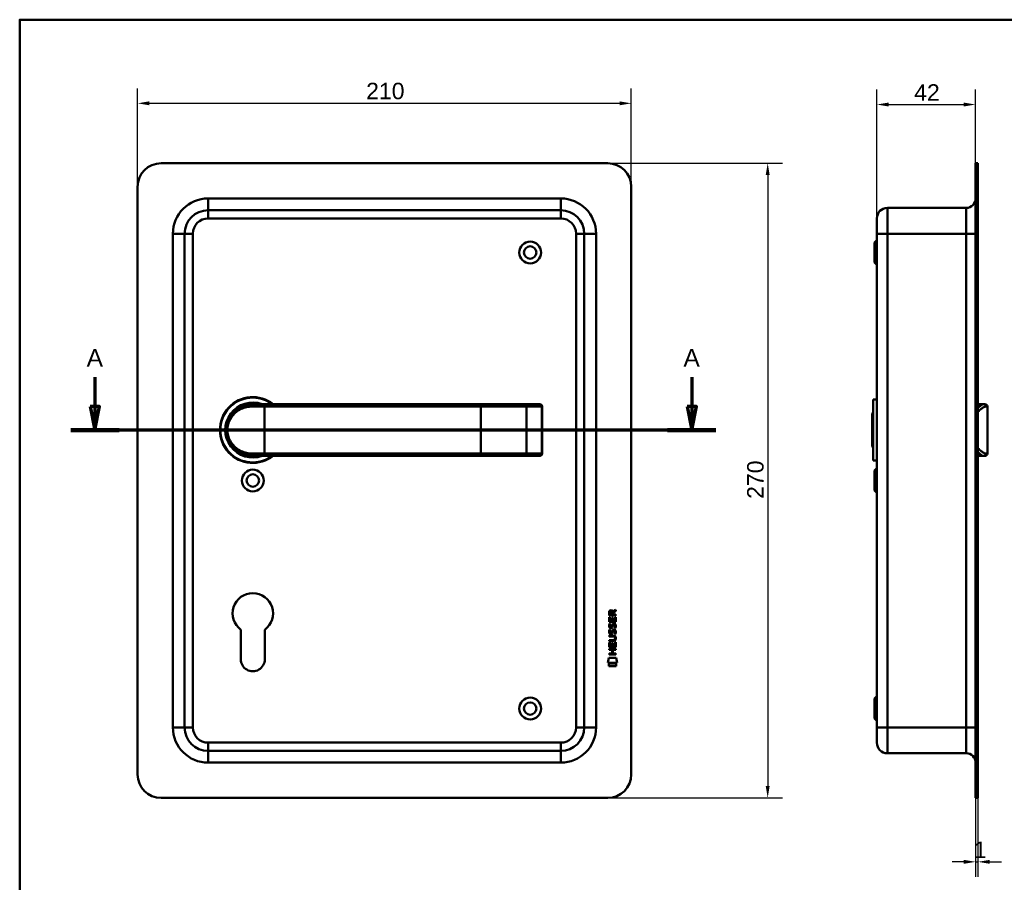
# Model space of a CAD drawing. Header units: millimetres. Extents: x 20 to 833, y 20 to 574.
# Tile 3 of 4: x 20 to 439, y 207 to 574. Entities that reach past the tile are written whole.
import ezdxf

# ---------------------------------------------------------------- set-up
doc = ezdxf.new("R2010")
doc.units = ezdxf.units.MM
doc.header["$LTSCALE"] = 2
for name, color, linetype, lineweight in [('Bemaßungen(DIN)', 7, 'Continuous', 25), ('Schnittansichtslinien(DIN)', 7, 'Continuous', 70), ('Sichtbare Kanten(DIN)', 7, 'Continuous', 50), ('Sichtbare tangentiale Kanten(DIN)', 7, 'Continuous', 50), ('Skizziergeometrie(DIN)', 7, 'Continuous', 50)]:
    doc.layers.add(name, color=color, linetype=linetype, lineweight=lineweight)
doc.styles.add('Aktuell-DINGroßer Text', font='arial.ttf')
doc.styles.add('STANDARD-DIN~0', font='arial.ttf')
doc.dimstyles.new('CAD-LAN', dxfattribs={"dimscale": 2, "dimtxt": 3.5, "dimasz": 2.5, "dimexe": 3.175, "dimexo": 0, "dimgap": 0.8, "dimtad": 1, "dimrnd": 1e-08, "dimtxsty": 'STANDARD-DIN~0', "dimcen": 0.09, "dimdle": 10, "dimclrd": 250, "dimclre": 250, "dimclrt": 250, "dimadec": 0, "dimazin": 2, "dimtfac": 1, "dimtmove": 0, "dimatfit": 3, "dimfxl": 1, "dimtolj": 1, "dimtzin": 0, "dimlwd": 25, "dimlwe": 25, "dimarcsym": 0})

# ---------------------------------------------------------------- blocks, each defined once
blk = doc.blocks.new('Ränder Standardrahmen')
at = {"layer": 'Skizziergeometrie(DIN)', "flags": 128}
blk.add_lwpolyline([(10, 10), (10, 287), (410, 287), (410, 10), (10, 10)], dxfattribs=at)
blk = doc.blocks.new('*D19')
at = {"layer": 'Bemaßungen(DIN)', "color": 250, "linetype": 'Continuous', "lineweight": 25, "true_color": 0x3f3f3f, "transparency": 16777216}
for p, q in [((384.57, 489.44), (384.57, 544.26)), ((426.57, 512.94), (426.57, 544.26)), ((389.57, 537.91), (421.57, 537.91))]:
    blk.add_line(p, q, dxfattribs=at)
at = {"layer": 'Bemaßungen(DIN)', "color": 250, "linetype": 'Continuous', "true_color": 0x3f3f3f, "transparency": 16777216}
for points in [[(389.57, 538.74), (389.57, 537.07), (384.57, 537.91)], [(421.57, 538.74), (421.57, 537.07), (426.57, 537.91)]]:
    blk.add_solid(points, dxfattribs=at)
at = {"layer": 'Defpoints', "color": 0, "linetype": 'Continuous', "transparency": 16777216}
for p in [(426.57, 537.91), (426.57, 512.94), (384.57, 489.44)]:
    blk.add_point(p, dxfattribs=at)
at = {"layer": 'Bemaßungen(DIN)', "color": 250, "linetype": 'Continuous', "lineweight": 25, "true_color": 0x3f3f3f, "transparency": 16777216, "insert": (400.45, 546.54), "char_height": 7, "attachment_point": 1, "style": 'STANDARD-DIN~0'}
blk.add_mtext('\\A1;42', dxfattribs=at)
blk = doc.blocks.new('*D20')
at = {"layer": 'Bemaßungen(DIN)', "color": 250, "linetype": 'Continuous', "lineweight": 25, "true_color": 0x3f3f3f, "transparency": 16777216}
for p, q in [((426.57, 242.94), (426.57, 209.39)), ((427.57, 242.94), (427.57, 209.39)), ((421.57, 215.74), (416.57, 215.74)), ((426.57, 215.74), (427.57, 215.74)), ((432.57, 215.74), (437.57, 215.74))]:
    blk.add_line(p, q, dxfattribs=at)
at = {"layer": 'Bemaßungen(DIN)', "color": 250, "linetype": 'Continuous', "true_color": 0x3f3f3f, "transparency": 16777216}
for points in [[(421.57, 216.58), (421.57, 214.91), (426.57, 215.74)], [(432.57, 216.58), (432.57, 214.91), (427.57, 215.74)]]:
    blk.add_solid(points, dxfattribs=at)
at = {"layer": 'Defpoints', "color": 0, "linetype": 'Continuous', "transparency": 16777216}
for p in [(426.57, 242.94), (427.57, 242.94), (427.57, 215.74)]:
    blk.add_point(p, dxfattribs=at)
at = {"layer": 'Bemaßungen(DIN)', "color": 250, "linetype": 'Continuous', "lineweight": 25, "true_color": 0x3f3f3f, "transparency": 16777216, "insert": (425.78, 224.37), "char_height": 7, "attachment_point": 1, "style": 'STANDARD-DIN~0'}
blk.add_mtext('\\A1;1', dxfattribs=at)
blk = doc.blocks.new('*D21')
at = {"layer": 'Bemaßungen(DIN)', "color": 250, "linetype": 'Continuous', "lineweight": 25, "true_color": 0x3f3f3f, "transparency": 16777216}
for p, q in [((70.14, 502.94), (70.14, 544.77)), ((280.14, 502.94), (280.14, 544.77)), ((75.14, 538.42), (275.14, 538.42))]:
    blk.add_line(p, q, dxfattribs=at)
at = {"layer": 'Bemaßungen(DIN)', "color": 250, "linetype": 'Continuous', "true_color": 0x3f3f3f, "transparency": 16777216}
for points in [[(75.14, 539.26), (75.14, 537.59), (70.14, 538.42)], [(275.14, 539.26), (275.14, 537.59), (280.14, 538.42)]]:
    blk.add_solid(points, dxfattribs=at)
at = {"layer": 'Defpoints', "color": 0, "linetype": 'Continuous', "transparency": 16777216}
for p in [(280.14, 538.42), (70.14, 502.94), (280.14, 502.94)]:
    blk.add_point(p, dxfattribs=at)
at = {"layer": 'Bemaßungen(DIN)', "color": 250, "linetype": 'Continuous', "lineweight": 25, "true_color": 0x3f3f3f, "transparency": 16777216, "insert": (167.36, 547.17), "char_height": 7, "attachment_point": 1, "style": 'STANDARD-DIN~0'}
blk.add_mtext('\\A1;210', dxfattribs=at)
blk = doc.blocks.new('*D22')
at = {"layer": 'Bemaßungen(DIN)', "color": 250, "linetype": 'Continuous', "lineweight": 25, "true_color": 0x3f3f3f, "transparency": 16777216}
for p, q in [((270.14, 512.94), (344.49, 512.94)), ((338.14, 507.94), (338.14, 247.94)), ((270.14, 242.94), (344.49, 242.94))]:
    blk.add_line(p, q, dxfattribs=at)
at = {"layer": 'Bemaßungen(DIN)', "color": 250, "linetype": 'Continuous', "true_color": 0x3f3f3f, "transparency": 16777216}
for points in [[(337.31, 507.94), (338.98, 507.94), (338.14, 512.94)], [(337.31, 247.94), (338.98, 247.94), (338.14, 242.94)]]:
    blk.add_solid(points, dxfattribs=at)
at = {"layer": 'Defpoints', "color": 0, "linetype": 'Continuous', "transparency": 16777216}
for p in [(270.14, 512.94), (270.14, 242.94), (338.14, 242.94)]:
    blk.add_point(p, dxfattribs=at)
at = {"layer": 'Bemaßungen(DIN)', "color": 250, "linetype": 'Continuous', "lineweight": 25, "true_color": 0x3f3f3f, "transparency": 16777216, "insert": (329.4, 370.16), "char_height": 7, "attachment_point": 1, "rotation": 90, "style": 'STANDARD-DIN~0'}
blk.add_mtext('\\A1;270', dxfattribs=at)
blk = doc.blocks.new('2DTransSchnitt0')
at = {"layer": 'Schnittansichtslinien(DIN)', "linetype": 'Continuous'}
for p, q in [((25.99, 210.96), (25.99, 204.72)), ((152.92, 210.96), (152.92, 204.72)), ((24.99, 204.72), (25.99, 199.72)), ((26.99, 204.72), (24.99, 204.72)), ((25.99, 204.72), (25.99, 199.72)), ((25.99, 199.72), (26.99, 204.72)), ((151.92, 204.72), (152.92, 199.72)), ((153.92, 204.72), (151.92, 204.72)), ((152.92, 204.72), (152.92, 199.72)), ((152.92, 199.72), (153.92, 204.72)), ((158.05, 199.72), (20.86, 199.72))]:
    blk.add_line(p, q, dxfattribs=at)
at = {"layer": 'Schnittansichtslinien(DIN)', "linetype": 'Continuous', "lineweight": 140}
for p, q in [((31.12, 199.72), (20.86, 199.72)), ((158.05, 199.72), (147.78, 199.72))]:
    blk.add_line(p, q, dxfattribs=at)
at = {"layer": 'Schnittansichtslinien(DIN)', "linetype": 'Continuous', "flags": 128}
for points in [[(24.99, 204.72), (25.99, 199.72), (26.99, 204.72), (24.99, 204.72)], [(151.92, 204.72), (152.92, 199.72), (153.92, 204.72), (151.92, 204.72)]]:
    blk.add_lwpolyline(points, dxfattribs=at)
at = {"layer": 'Schnittansichtslinien(DIN)'}
for points in [[(24.99, 204.72), (25.99, 199.72), (26.99, 204.72), (24.99, 204.72)], [(151.92, 204.72), (152.92, 199.72), (153.92, 204.72), (151.92, 204.72)]]:
    blk.add_solid(points, dxfattribs=at)
at = {"layer": 'Schnittansichtslinien(DIN)', "char_height": 3.73, "attachment_point": 7, "style": 'Aktuell-DINGroßer Text'}
for insert in [(24.24, 213.22), (151.16, 213.22)]:
    blk.add_mtext('A', dxfattribs=dict(at, insert=insert))

msp = doc.modelspace()

# ---------------------------------------------------------------- linework, layer by layer
at = {"layer": 'Sichtbare Kanten(DIN)'}
for p, q in [((270.144, 512.939), (80.144, 512.939)), ((426.572, 502.939), (426.572, 512.939)), ((427.572, 512.939), (426.572, 512.939)), ((427.572, 512.939), (427.572, 502.939)), ((70.144, 502.939), (70.144, 252.939)), ((280.144, 252.939), (280.144, 502.939)), ((426.572, 502.939), (426.572, 252.939)), ((427.572, 502.939), (427.572, 252.939)), ((250.144, 492.939), (100.144, 492.939)), ((422.572, 493.939), (389.072, 493.939)), ((384.572, 482.939), (384.572, 489.439)), ((90.144, 482.939), (90.144, 272.939)), ((260.144, 272.939), (260.144, 482.939)), ((384.572, 482.939), (384.572, 272.939)), ((383.572, 479.189), (384.572, 480.189)), ((383.572, 470.689), (383.572, 479.189)), ((383.572, 470.689), (384.572, 469.689)), ((119.144, 410.439), (124.144, 410.439)), ((216.144, 410.439), (124.144, 410.439)), ((234.621, 410.439), (216.144, 410.439)), ((241.174, 410.439), (234.621, 410.439)), ((241.174, 410.439), (241.194, 410.439)), ((383.072, 412.439), (383.072, 386.439)), ((383.072, 412.439), (384.572, 412.439)), ((427.572, 410.439), (429.903, 410.439)), ((429.903, 410.439), (430.572, 410.439)), ((242.194, 389.439), (242.194, 409.439)), ((382.572, 406.439), (383.072, 406.939)), ((382.572, 392.439), (382.572, 406.439)), ((431.572, 389.439), (431.572, 409.439)), ((382.572, 392.439), (383.072, 391.939)), ((124.144, 388.439), (119.144, 388.439)), ((124.144, 388.439), (216.144, 388.439)), ((216.144, 388.439), (234.621, 388.439)), ((234.621, 388.439), (241.174, 388.439)), ((234.704, 388.442), (234.704, 388.443)), ((241.194, 388.439), (241.174, 388.439)), ((383.072, 386.439), (384.572, 386.439)), ((427.572, 388.439), (429.903, 388.439)), ((430.572, 388.439), (429.903, 388.439)), ((383.572, 382.189), (384.572, 383.189)), ((383.572, 373.689), (383.572, 382.189)), ((383.572, 373.689), (384.572, 372.689)), ((272.359, 322.207), (273.553, 322.999)), ((273.553, 322.565), (272.412, 321.808)), ((273.553, 322.999), (273.553, 322.565)), ((270.696, 320.575), (270.696, 321.888)), ((273.555, 320.577), (270.696, 320.575)), ((270.699, 317.844), (270.697, 319.849)), ((270.697, 319.849), (271.045, 319.849)), ((271.045, 321.845), (271.046, 320.957)), ((271.045, 319.849), (271.047, 318.222)), ((271.046, 320.957), (272.063, 320.957)), ((271.94, 319.669), (272.288, 319.67)), ((271.941, 318.223), (271.94, 319.669)), ((272.063, 320.957), (272.062, 321.846)), ((272.288, 319.67), (272.29, 318.223)), ((272.412, 321.808), (272.413, 320.958)), ((272.413, 320.958), (273.554, 320.959)), ((273.207, 319.871), (273.555, 319.871)), ((273.208, 318.224), (273.207, 319.871)), ((273.554, 320.959), (273.555, 320.577)), ((273.555, 319.871), (273.557, 317.847)), ((114.044, 301.924), (114.064, 314.499)), ((124.201, 314.483), (124.243, 301.933)), ((273.557, 317.847), (270.699, 317.844)), ((270.871, 317.071), (271.21, 316.971)), ((270.873, 314.524), (271.212, 314.425)), ((271.047, 318.222), (271.941, 318.223)), ((271.07, 315.74), (271.077, 315.722)), ((271.754, 315.643), (271.765, 315.66)), ((272.29, 318.223), (273.208, 318.224)), ((272.8, 316.771), (272.789, 316.771)), ((272.803, 314.224), (272.791, 314.224)), ((270.703, 311.994), (272.349, 311.995)), ((270.703, 311.617), (270.703, 311.994)), ((272.373, 311.618), (270.703, 311.617)), ((270.705, 310.059), (272.374, 310.061)), ((270.705, 309.682), (270.705, 310.059)), ((271.072, 313.193), (271.079, 313.176)), ((271.756, 313.096), (271.767, 313.113)), ((273.254, 310.835), (273.254, 310.844)), ((272.351, 309.683), (270.705, 309.682)), ((270.707, 307.107), (270.705, 309.111)), ((270.705, 309.111), (271.054, 309.111)), ((270.706, 306.313), (273.565, 306.316)), ((270.707, 305.936), (270.706, 306.313)), ((273.566, 307.109), (270.707, 307.107)), ((271.95, 305.937), (270.707, 305.936)), ((271.054, 309.111), (271.055, 307.484)), ((271.055, 307.484), (271.95, 307.485)), ((271.95, 307.485), (271.949, 308.932)), ((271.949, 308.932), (272.297, 308.932)), ((271.951, 304.38), (271.95, 305.937)), ((272.297, 308.932), (272.298, 307.485)), ((272.298, 307.485), (273.217, 307.486)), ((273.565, 305.939), (272.306, 305.938)), ((272.306, 305.938), (272.307, 304.38)), ((273.215, 309.133), (273.564, 309.133)), ((273.217, 307.486), (273.215, 309.133)), ((273.564, 309.133), (273.566, 307.109)), ((273.565, 306.316), (273.565, 305.939)), ((270.183, 300.424), (270.638, 302.557)), ((270.638, 302.557), (273.645, 302.56)), ((270.708, 304.379), (271.951, 304.38)), ((270.708, 304.002), (270.708, 304.379)), ((273.567, 304.004), (270.708, 304.002)), ((272.307, 304.38), (273.566, 304.381)), ((273.566, 304.381), (273.567, 304.004)), ((273.645, 302.56), (274.098, 300.427)), ((274.098, 300.427), (270.183, 300.424)), ((270.643, 300.139), (273.64, 300.141)), ((270.644, 298.997), (270.643, 300.139)), ((273.64, 298.999), (270.644, 298.997)), ((273.64, 300.141), (273.64, 298.999)), ((383.572, 285.189), (384.572, 286.189)), ((383.572, 276.689), (383.572, 285.189)), ((383.572, 276.689), (384.572, 275.689)), ((384.572, 266.439), (384.572, 272.939)), ((100.144, 262.939), (250.144, 262.939)), ((422.572, 261.939), (389.072, 261.939)), ((426.572, 242.939), (426.572, 252.939)), ((427.572, 252.939), (427.572, 242.939)), ((80.144, 242.939), (270.144, 242.939)), ((426.572, 242.939), (427.572, 242.939))]:
    msp.add_line(p, q, dxfattribs=at)
for centre, radius in [((237.144, 474.939), 4.65), ((237.144, 474.939), 2.65), ((119.144, 377.939), 4.65), ((119.144, 377.939), 2.65), ((237.144, 280.939), 4.65), ((237.144, 280.939), 2.65)]:
    msp.add_circle(centre, radius, dxfattribs=at)
for centre, radius, start, end in [((80.144, 502.939), 10, 90, 180), ((270.144, 502.939), 10, 0, 90), ((422.572, 497.939), 4, 270, 0), ((100.144, 482.939), 10, 90, 180), ((250.144, 482.939), 10, 0, 90), ((389.072, 489.439), 4.5, 90, 180), ((119.144, 399.439), 14, 51.78679, 308.21321), ((119.144, 399.439), 13.8, 52.8542, 307.1458), ((119.144, 399.439), 11.7, 70.08028, 289.91972), ((119.144, 399.439), 11.6, 71.49137, 288.50863), ((119.144, 399.439), 11.5, 73.04257, 286.95743), ((119.144, 399.439), 11.3, 76.76803, 283.23197), ((241.194, 409.439), 1, 0, 90), ((430.572, 409.439), 1, 0, 90), ((241.194, 389.439), 1, 270, 0), ((430.572, 389.439), 1, 270, 0), ((119.144, 321.439), 8.6, 306.01959, 233.79375), ((119.144, 301.916), 5.1, 179.90875, 0.19467), ((100.144, 272.939), 10, 180, 270), ((250.144, 272.939), 10, 270, 0), ((389.072, 266.439), 4.5, 180, 270), ((422.572, 257.939), 4, 0, 90), ((80.144, 252.939), 10, 180, 270), ((270.144, 252.939), 10, 270, 0)]:
    msp.add_arc(centre, radius, start, end, dxfattribs=at)
for centre, major_axis, ratio, start_param, end_param in [((270.832, 320.991), (1.239, 1.642), 0.5994938, 5.878165, 6.7089725), ((272.225, 321.074), (0.979, -1.273), 0.5180415, 2.7627686, 3.7355131), ((272.331, 318.852), (-1.098, -3.298), 0.2312948, 5.9540546, 6.015014), ((271.814, 316.535), (-0.573, -1.005), 0.5438409, 5.8950231, 6.3553168), ((271.695, 315.667), (-0.098, -0.14), 0.3641716, 1.3429, 1.6509781), ((272.144, 315.083), (-0.837, -1.644), 0.4591024, 2.8345951, 3.3559829), ((272.147, 312.539), (-0.835, -1.642), 0.4594521, 2.8344186, 3.3561114), ((272.418, 316.553), (-1.186, -3.542), 0.2215161, 5.9678979, 6.0270389), ((271.824, 313.997), (-0.581, -1.013), 0.541605, 5.8985019, 6.3563332), ((271.698, 313.121), (-0.098, -0.14), 0.3641716, 1.3429, 1.6509781), ((268.535, 307.315), (4.807, 4.32), 0.3742661, 5.9599282, 6.6783921), ((268.528, 314.359), (4.815, -4.315), 0.3742014, 5.888113, 6.6064523), ((249.79, 330.634), (23.299, -20.324), 0.1371339, 6.127502, 6.402435)]:
    msp.add_ellipse(centre, major_axis=major_axis, ratio=ratio, start_param=start_param, end_param=end_param, dxfattribs=at)
for points, knots in [([(119.144, 410.439), (118.278, 410.439), (116.563, 410.231), (113.48, 409.105), (110.409, 406.641), (108.493, 403.039), (108.027, 399.448), (108.311, 397.211), (108.818, 395.579), (109.481, 394.072), (111.008, 391.753), (113.479, 389.772), (116.566, 388.646), (118.278, 388.439), (119.144, 388.439)], [-3.4261334, -3.4261334, -3.4261334, -3.4261334, -3.1814096, -2.9366858, -2.4472382, -1.9577905, -1.7130667, -1.4683429, -1.345981, -1.2236191, -0.9788953, -0.4894476, -0.2447238, 0, 0, 0, 0]), ([(273.254, 310.844), (273.254, 310.891), (273.252, 310.938), (273.235, 311.073), (273.213, 311.161), (273.138, 311.311), (273.092, 311.373), (272.971, 311.478), (272.901, 311.518), (272.683, 311.601), (272.524, 311.618), (272.373, 311.618)], [0, 0, 0, 0, 0.01400423, 0.01400423, 0.0408947, 0.0408947, 0.06439039, 0.06439039, 0.08887549, 0.08887549, 0.13413559, 0.13413559, 0.13413559, 0.13413559])]:
    msp.add_open_spline(points, degree=3, knots=knots, dxfattribs=at)
for points in [[(270.696, 321.888), (270.71, 322.33), (270.941, 322.792), (271.554, 322.793)], [(272.062, 321.846), (272.062, 322.119), (271.975, 322.444), (271.559, 322.444)], [(270.75, 315.592), (270.659, 315.833), (270.63, 316.066), (270.671, 316.394)], [(270.671, 316.394), (270.689, 316.534), (270.73, 316.741), (270.801, 316.914)], [(270.673, 313.848), (270.691, 313.987), (270.732, 314.194), (270.803, 314.367)], [(271.31, 315.132), (271.087, 315.165), (270.857, 315.31), (270.75, 315.592)], [(270.801, 316.914), (270.82, 316.963), (270.871, 317.071), (270.871, 317.071)], [(270.803, 314.367), (270.822, 314.417), (270.873, 314.524), (270.873, 314.524)], [(271.056, 316.506), (270.992, 316.254), (270.987, 316.029), (271.045, 315.814)], [(271.21, 316.971), (271.21, 316.971), (271.091, 316.644), (271.056, 316.506)], [(271.212, 314.425), (271.212, 314.424), (271.093, 314.098), (271.058, 313.96)], [(271.282, 315.51), (271.429, 315.45), (271.618, 315.486), (271.723, 315.601)], [(271.465, 315.12), (271.364, 315.121), (271.343, 315.128), (271.31, 315.132)], [(272.092, 315.486), (271.977, 315.275), (271.782, 315.116), (271.465, 315.12)], [(271.765, 315.66), (271.833, 315.77), (271.89, 315.933), (271.945, 316.178)], [(271.945, 316.178), (272.028, 316.546), (272.13, 316.758), (272.271, 316.926)], [(271.947, 313.632), (272.03, 314), (272.132, 314.211), (272.273, 314.379)], [(272.284, 316.029), (272.23, 315.789), (272.168, 315.623), (272.092, 315.486)], [(272.271, 316.926), (272.364, 317.036), (272.494, 317.108), (272.673, 317.133)], [(272.273, 314.379), (272.366, 314.489), (272.496, 314.562), (272.675, 314.586)], [(272.333, 316.227), (272.325, 316.197), (272.285, 316.031), (272.284, 316.029)], [(272.518, 316.653), (272.447, 316.564), (272.387, 316.426), (272.333, 316.227)], [(272.52, 314.106), (272.449, 314.017), (272.389, 313.879), (272.335, 313.681)], [(272.789, 316.771), (272.667, 316.771), (272.592, 316.738), (272.518, 316.653)], [(272.791, 314.224), (272.669, 314.224), (272.594, 314.191), (272.52, 314.106)], [(272.673, 317.133), (272.961, 317.172), (273.244, 317.072), (273.438, 316.756)], [(272.675, 314.586), (272.963, 314.625), (273.246, 314.525), (273.44, 314.209)], [(272.995, 315.188), (272.995, 315.189), (273.149, 315.443), (273.208, 315.728)], [(273.364, 315.102), (273.343, 315.107), (272.995, 315.188), (272.995, 315.188)], [(273.208, 315.728), (273.276, 316.061), (273.276, 316.337), (273.169, 316.534)], [(273.587, 315.821), (273.558, 315.49), (273.401, 315.16), (273.364, 315.102)], [(273.438, 316.756), (273.548, 316.575), (273.602, 316.356), (273.602, 316.087)], [(273.44, 314.209), (273.55, 314.029), (273.604, 313.81), (273.604, 313.54)], [(273.602, 316.087), (273.602, 316.002), (273.596, 315.916), (273.587, 315.821)], [(270.752, 313.046), (270.661, 313.286), (270.632, 313.52), (270.673, 313.848)], [(271.312, 312.586), (271.089, 312.619), (270.859, 312.763), (270.752, 313.046)], [(271.058, 313.96), (270.994, 313.707), (270.989, 313.483), (271.047, 313.267)], [(271.284, 312.963), (271.431, 312.904), (271.62, 312.94), (271.725, 313.055)], [(271.467, 312.573), (271.366, 312.575), (271.345, 312.581), (271.312, 312.586)], [(272.094, 312.939), (271.979, 312.729), (271.785, 312.57), (271.467, 312.573)], [(271.767, 313.113), (271.835, 313.223), (271.892, 313.387), (271.947, 313.632)], [(272.286, 313.482), (272.232, 313.242), (272.17, 313.077), (272.094, 312.939)], [(272.335, 313.681), (272.327, 313.651), (272.287, 313.484), (272.286, 313.482)], [(272.997, 312.642), (272.997, 312.642), (273.152, 312.896), (273.21, 313.181)], [(273.366, 312.556), (273.345, 312.56), (272.997, 312.642), (272.997, 312.642)], [(273.21, 313.181), (273.278, 313.514), (273.278, 313.79), (273.171, 313.987)], [(273.589, 313.275), (273.56, 312.943), (273.403, 312.613), (273.366, 312.556)], [(273.604, 313.54), (273.604, 313.455), (273.598, 313.369), (273.589, 313.275)]]:
    msp.add_open_spline(points, degree=3, dxfattribs=at)
at = {"layer": 'Sichtbare tangentiale Kanten(DIN)'}
for p, q in [((426.572, 502.939), (427.572, 502.939)), ((100.144, 497.939), (100.144, 492.939)), ((100.144, 497.939), (250.144, 497.939)), ((250.144, 492.939), (250.144, 497.939)), ((100.144, 489.439), (100.144, 492.939)), ((250.144, 492.939), (250.144, 489.439)), ((389.072, 493.939), (389.072, 482.939)), ((422.572, 482.939), (422.572, 493.939)), ((250.144, 489.439), (100.144, 489.439)), ((85.144, 482.939), (90.144, 482.939)), ((85.144, 272.939), (85.144, 482.939)), ((93.644, 482.939), (90.144, 482.939)), ((93.644, 482.939), (93.644, 272.939)), ((256.644, 482.939), (260.144, 482.939)), ((256.644, 272.939), (256.644, 482.939)), ((265.144, 482.939), (260.144, 482.939)), ((265.144, 482.939), (265.144, 272.939)), ((389.072, 482.939), (384.572, 482.939)), ((389.072, 272.939), (389.072, 482.939)), ((422.572, 482.939), (389.072, 482.939)), ((422.572, 482.939), (422.572, 272.939)), ((422.572, 482.939), (426.572, 482.939)), ((124.144, 410.439), (124.144, 409.439)), ((216.144, 410.439), (216.144, 409.439)), ((124.144, 409.439), (118.88, 409.439)), ((124.144, 409.439), (216.144, 409.439)), ((124.144, 389.439), (124.144, 409.439)), ((216.144, 409.439), (235.582, 409.439)), ((216.144, 389.439), (216.144, 409.439)), ((235.582, 409.439), (235.582, 389.439)), ((235.582, 409.439), (242.136, 409.439)), ((242.136, 409.439), (242.136, 389.439)), ((242.194, 409.439), (242.136, 409.439)), ((431.572, 409.439), (430.867, 409.439)), ((108.708, 395.961), (108.708, 395.961)), ((118.88, 389.439), (124.144, 389.439)), ((216.144, 389.439), (124.144, 389.439)), ((124.144, 388.439), (124.144, 389.439)), ((235.582, 389.439), (216.144, 389.439)), ((216.144, 388.439), (216.144, 389.439)), ((242.136, 389.439), (235.582, 389.439)), ((242.136, 389.439), (242.194, 389.439)), ((430.867, 389.439), (431.572, 389.439)), ((85.144, 272.939), (90.144, 272.939)), ((93.644, 272.939), (90.144, 272.939)), ((256.644, 272.939), (260.144, 272.939)), ((265.144, 272.939), (260.144, 272.939)), ((389.072, 272.939), (384.572, 272.939)), ((389.072, 272.939), (389.072, 261.939)), ((422.572, 272.939), (389.072, 272.939)), ((422.572, 261.939), (422.572, 272.939)), ((422.572, 272.939), (426.572, 272.939)), ((100.144, 266.439), (250.144, 266.439)), ((100.144, 266.439), (100.144, 262.939)), ((250.144, 266.439), (250.144, 262.939)), ((100.144, 257.939), (100.144, 262.939)), ((250.144, 257.939), (250.144, 262.939)), ((250.144, 257.939), (100.144, 257.939)), ((427.572, 252.939), (426.572, 252.939))]:
    msp.add_line(p, q, dxfattribs=at)
for centre, radius, start, end in [((100.144, 482.939), 15, 90, 180), ((250.144, 482.939), 15, 0, 90), ((100.144, 482.939), 6.5, 90, 180), ((250.144, 482.939), 6.5, 0, 90), ((100.144, 272.939), 15, 180, 270), ((100.144, 272.939), 6.5, 180, 270), ((250.144, 272.939), 6.5, 270, 0), ((250.144, 272.939), 15, 270, 0)]:
    msp.add_arc(centre, radius, start, end, dxfattribs=at)
for centre, major_axis, ratio, start_param, end_param in [((119.144, 409.439), (0, 1), 0.2631579, 0, 1.5707963), ((234.621, 409.439), (0, 1), 0.9612617, 4.712389, 6.2831853), ((241.174, 409.439), (0, 1), 0.9612617, 4.712389, 6.2831853), ((429.903, 409.439), (0, 1), 0.9647528, 4.712389, 6.2831853), ((119.144, 389.439), (0, -1), 0.2631579, 4.712389, 6.2831853), ((234.621, 389.439), (0, -1), 0.9612617, 0, 1.5707963), ((241.174, 389.439), (0, -1), 0.9612617, 0, 1.5707963), ((429.903, 389.439), (0, -1), 0.9647528, 0, 1.5707963)]:
    msp.add_ellipse(centre, major_axis=major_axis, ratio=ratio, start_param=start_param, end_param=end_param, dxfattribs=at)
for points, knots in [([(429.903, 410.439), (429.688, 410.439), (429.152, 410.231), (428.3, 409.543), (427.747, 408.988), (427.572, 408.803)], [-3.42613344, -3.42613344, -3.42613344, -3.42613344, -3.18140962, -2.9366858, -2.82744458, -2.82744458, -2.82744458, -2.82744458]), ([(118.88, 389.439), (118.052, 389.439), (117.232, 389.533), (116.454, 389.708), (115.675, 389.883), (114.937, 390.139), (114.248, 390.46), (112.869, 391.101), (111.687, 392.001), (110.736, 393.105), (110.261, 393.656), (109.843, 394.259), (109.492, 394.916), (109.317, 395.245), (109.158, 395.588), (109.018, 395.944), (108.878, 396.301), (108.757, 396.672), (108.658, 397.055), (108.46, 397.82), (108.351, 398.634), (108.353, 399.449), (108.354, 400.263), (108.466, 401.08), (108.662, 401.842), (109.054, 403.367), (109.789, 404.677), (110.745, 405.78), (111.7, 406.882), (112.873, 407.778), (114.248, 408.418), (114.936, 408.738), (115.674, 408.994), (116.453, 409.169), (117.232, 409.344), (118.052, 409.439), (118.88, 409.439)], [0, 0, 0, 0, 0.2447238, 0.2447238, 0.2447238, 0.4894476, 0.4894476, 0.4894476, 0.9788953, 0.9788953, 0.9788953, 1.2236191, 1.2236191, 1.2236191, 1.345981, 1.345981, 1.345981, 1.4683429, 1.4683429, 1.4683429, 1.7130667, 1.7130667, 1.7130667, 1.9577905, 1.9577905, 1.9577905, 2.4472382, 2.4472382, 2.4472382, 2.9366858, 2.9366858, 2.9366858, 3.1814096, 3.1814096, 3.1814096, 3.4261334, 3.4261334, 3.4261334, 3.4261334]), ([(427.572, 407.122), (428.05, 407.627), (428.517, 408.062), (428.953, 408.418), (429.344, 408.738), (429.71, 408.994), (430.035, 409.169), (430.359, 409.344), (430.642, 409.439), (430.867, 409.439)], [2.66451552, 2.66451552, 2.66451552, 2.66451552, 2.9366858, 2.9366858, 2.9366858, 3.18140962, 3.18140962, 3.18140962, 3.42613344, 3.42613344, 3.42613344, 3.42613344]), ([(430.867, 389.439), (430.642, 389.439), (430.359, 389.533), (430.035, 389.708), (429.711, 389.883), (429.345, 390.139), (428.953, 390.46), (428.518, 390.815), (428.049, 391.249), (427.572, 391.753)], [0, 0, 0, 0, 0.24472382, 0.24472382, 0.24472382, 0.48944763, 0.48944763, 0.48944763, 0.76037628, 0.76037628, 0.76037628, 0.76037628]), ([(427.572, 390.073), (427.747, 389.889), (428.302, 389.334), (429.151, 388.646), (429.688, 388.439), (429.903, 388.439)], [-0.5981415, -0.5981415, -0.5981415, -0.5981415, -0.48944763, -0.24472382, 0, 0, 0, 0])]:
    msp.add_open_spline(points, degree=3, knots=knots, dxfattribs=at)

# ---------------------------------------------------------------- block references
at = {"xscale": 2, "yscale": 2, "zscale": 2}
msp.add_blockref('Ränder Standardrahmen', (0, 0), dxfattribs=at)
at = {"layer": 'Schnittansichtslinien(DIN)', "xscale": 2, "yscale": 2, "zscale": 2}
msp.add_blockref('2DTransSchnitt0', (0, 0), dxfattribs=at)

# ---------------------------------------------------------------- dimensions: what is measured, and where the dimension line sits
at = {"layer": 'Bemaßungen(DIN)', "color": 250, "linetype": 'Continuous', "lineweight": 25, "true_color": 0x3f3f3f}
for base, p1, p2, angle, override, picture, middle in [((280.144, 538.422), (70.144, 502.939), (280.144, 502.939), 180, {"dimgap": 0.8, "dimdec": 2, "dimtol": 0, "dimlim": 0, "dimtp": 0, "dimtm": 0, "dimtdec": 2, "dimtofl": 0, "dimatfit": 1}, '*D21', (175.144, 538.422)), ((426.572, 537.908), (384.572, 489.439), (426.572, 512.939), 180, {"dimgap": 0.8, "dimdec": 2, "dimtol": 0, "dimlim": 0, "dimtp": 0, "dimtm": 0, "dimtdec": 2, "dimtofl": 0, "dimatfit": 1}, '*D19', (405.572, 537.908)), ((338.144, 242.939), (270.144, 512.939), (270.144, 242.939), 90, {"dimgap": 0.8, "dimdec": 2, "dimtol": 0, "dimlim": 0, "dimtp": 0, "dimtm": 0, "dimtdec": 2, "dimtofl": 0, "dimatfit": 1}, '*D22', (338.144, 377.939)), ((427.572, 215.742), (426.572, 242.939), (427.572, 242.939), 180, {"dimgap": 0.8, "dimdec": 2, "dimtol": 0, "dimlim": 0, "dimtp": 0, "dimtm": 0, "dimtdec": 2, "dimtofl": 1, "dimatfit": 1}, '*D20', (427.072, 215.742))]:
    dim = msp.add_linear_dim(base=base, p1=p1, p2=p2, angle=angle, dimstyle='CAD-LAN', override=override, dxfattribs=at)
    dim.commit()
    dim.dimension.update_dxf_attribs({"geometry": picture, "text_midpoint": middle, "dimtype": 160})

doc.saveas('drawing.dxf')
